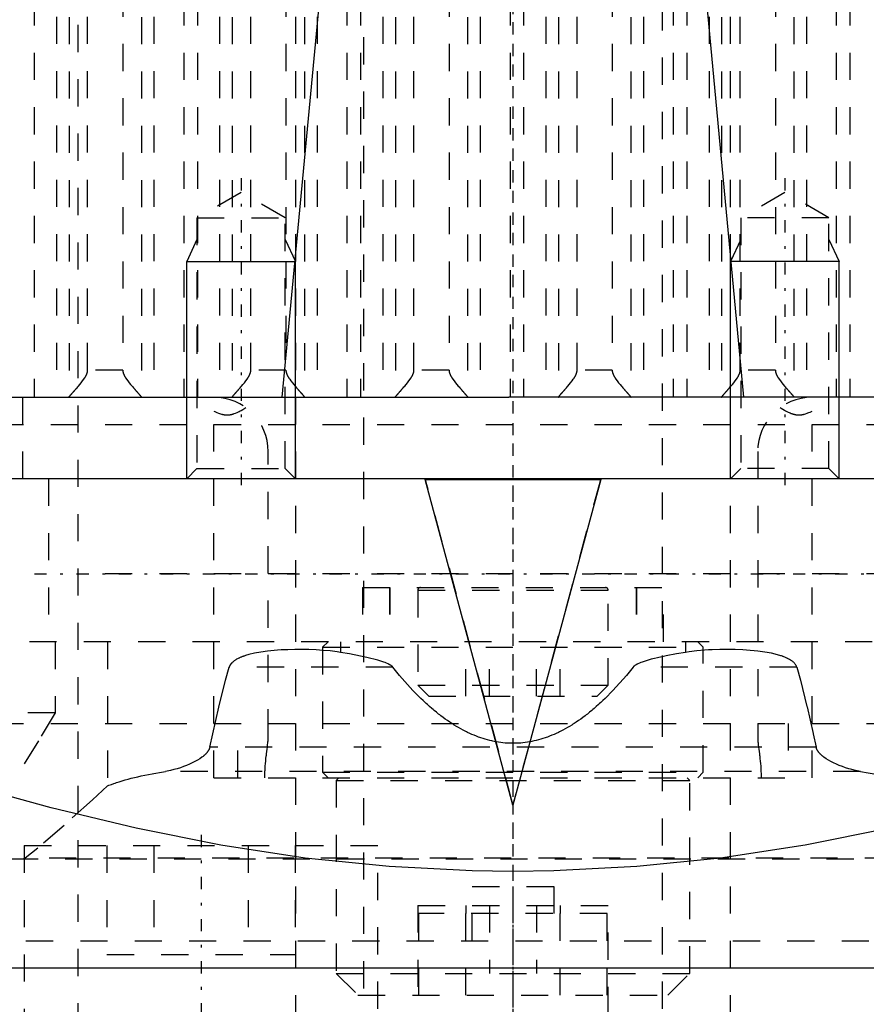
# Model space of a CAD drawing. Extents: x -70 to 70, y -1 to 571.
# Tile 4 of 13: x -18 to 13, y 180 to 216. Entities that reach past the tile are written whole.
import ezdxf

# ---------------------------------------------------------------- set-up
doc = ezdxf.new("R2010")
doc.units = 0
doc.linetypes.add('CENTER', pattern=[1.5, 0.45, -0.5, 0.05, -0.5])
doc.linetypes.add('DASHED', pattern=[2, 1, -1])
for name, color, linetype in [('AM_0', 7, 'CONTINUOUS'), ('AM_10', 7, 'CONTINUOUS'), ('AM_3', 7, 'DASHED'), ('AM_7', 7, 'CENTER')]:
    doc.layers.add(name, color=color, linetype=linetype)

msp = doc.modelspace()

# ---------------------------------------------------------------- linework, layer by layer
at = {"layer": 'AM_0', "color": 7, "linetype": 'CONTINUOUS'}
for p, q in [((-57.145, 202.5), (-0.158, 202.5)), ((57.145, 202.5), (0.158, 202.5)), ((55, 199.5), (-55, 199.5)), ((-3.225, 199.5), (-3.225, 199.474)), ((-3.225, 199.474), (3.225, 199.474)), ((0, 187.49), (-3.225, 199.474)), ((3.225, 199.474), (0, 187.49)), ((3.225, 199.5), (3.225, 199.474)), ((-21.744, 181.5), (21.744, 181.5))]:
    msp.add_line(p, q, dxfattribs=at)
for points in [[(-8.483, 202.5, 0), (-7.084, 217.437, 0)], [(7.084, 217.437, 0), (8.483, 202.5, 0)], [(27.783, 190.893, 0), (26.259, 190.325, 0), (23.188, 189.251, 0), (20.091, 188.269, 0), (18.537, 187.817, 0), (16.979, 187.393, 0), (13.859, 186.639, 0), (10.742, 186.019, 0), (7.637, 185.546, 0), (4.555, 185.228, 0), (1.507, 185.07, 0), (0, 185.05, 0), (-1.507, 185.07, 0), (-4.555, 185.228, 0), (-7.637, 185.546, 0), (-10.742, 186.019, 0), (-13.859, 186.639, 0), (-16.979, 187.393, 0), (-18.537, 187.817, 0), (-20.091, 188.269, 0), (-23.188, 189.251, 0), (-26.259, 190.325, 0), (-27.783, 190.893, 0)]]:
    msp.add_polyline3d(points, dxfattribs=at)
at = {"layer": 'AM_10', "color": 7, "linetype": 'CONTINUOUS'}
for p, q in [((-11.621, 208.3), (-12, 207.5)), ((-8.379, 208.3), (-8, 207.5)), ((8.379, 208.3), (8, 207.5)), ((11.621, 208.3), (12, 207.5)), ((-12, 199.5), (-12, 207.5)), ((-12, 207.5), (-8, 207.5)), ((-8, 199.5), (-8, 207.5)), ((12, 207.5), (8, 207.5)), ((8, 199.5), (8, 207.5)), ((12, 199.5), (12, 207.5))]:
    msp.add_line(p, q, dxfattribs=at)
at = {"layer": 'AM_3', "color": 6, "linetype": 'DASHED'}
for p, q in [((-5.5, 453.75), (-5.5, 124)), ((5.5, 124), (5.5, 453.75)), ((-16, 394.2), (-16, 134)), ((-8, 394.5), (-8, 167.5)), ((8, 167.5), (8, 394.5)), ((-17.608, 249.174), (-17.608, 202.5)), ((-12.109, 249.174), (-12.109, 202.5)), ((-11.608, 249.174), (-11.608, 202.5)), ((-6.109, 249.174), (-6.109, 202.5)), ((-5.608, 249.174), (-5.608, 202.5)), ((-0.109, 249.174), (-0.109, 202.5)), ((0.392, 249.174), (0.392, 202.5)), ((5.891, 249.174), (5.891, 202.5)), ((6.392, 249.174), (6.392, 202.5)), ((11.891, 249.174), (11.891, 202.5)), ((12.392, 249.174), (12.392, 202.5)), ((-16.79, 248.503), (-16.79, 202.5)), ((-16.326, 248.49), (-16.326, 202.51)), ((-13.667, 248.49), (-13.667, 202.51)), ((-13.203, 248.503), (-13.203, 202.5)), ((-10.79, 248.503), (-10.79, 202.5)), ((-10.326, 248.49), (-10.326, 202.51)), ((-7.667, 248.49), (-7.667, 202.51)), ((-7.203, 248.503), (-7.203, 202.5)), ((-4.79, 248.503), (-4.79, 202.5)), ((-4.326, 248.49), (-4.326, 202.51)), ((-1.667, 248.49), (-1.667, 202.51)), ((-1.203, 248.503), (-1.203, 202.5)), ((1.21, 248.503), (1.21, 202.5)), ((1.674, 248.49), (1.674, 202.51)), ((4.333, 248.49), (4.333, 202.51)), ((4.797, 248.503), (4.797, 202.5)), ((7.21, 248.503), (7.21, 202.5)), ((7.674, 248.49), (7.674, 202.51)), ((10.333, 248.49), (10.333, 202.51)), ((10.797, 248.503), (10.797, 202.5)), ((-15.642, 203.5), (-15.642, 247.5)), ((-14.351, 247.5), (-14.351, 203.5)), ((-9.642, 203.5), (-9.642, 247.5)), ((-8.351, 247.5), (-8.351, 203.5)), ((-3.642, 203.5), (-3.642, 247.5)), ((-2.351, 247.5), (-2.351, 203.5)), ((2.358, 203.5), (2.358, 247.5)), ((3.649, 247.5), (3.649, 203.5)), ((8.358, 203.5), (8.358, 247.5)), ((9.649, 247.5), (9.649, 203.5)), ((-10, 210.036), (-11.621, 209.1)), ((-8.379, 209.1), (-10, 210.036)), ((10, 210.036), (8.379, 209.1)), ((11.621, 209.1), (10, 210.036)), ((-11.621, 209.1), (-11.621, 199.879)), ((-11.621, 209.1), (-8.379, 209.1)), ((-8.379, 199.879), (-8.379, 209.1)), ((8.379, 209.1), (8.379, 199.879)), ((11.621, 209.1), (8.379, 209.1)), ((11.621, 199.879), (11.621, 209.1)), ((-14.351, 203.5), (-15.642, 203.5)), ((-8.351, 203.5), (-9.642, 203.5)), ((-2.351, 203.5), (-3.642, 203.5)), ((3.649, 203.5), (2.358, 203.5)), ((9.649, 203.5), (8.358, 203.5)), ((-18.02, 199.5), (-18.02, 202.5)), ((0.158, 202.5), (-0.158, 202.5)), ((-11, 188.5), (-11, 201.987)), ((11, 188.5), (11, 201.987)), ((-43, 201.5), (43, 201.5)), ((-9, 190.02), (-9, 200.5)), ((9, 200.5), (9, 190.02)), ((-11.621, 199.879), (-12, 199.5)), ((-11.621, 199.879), (-8.379, 199.879)), ((-8, 199.5), (-8.379, 199.879)), ((8.379, 199.879), (8, 199.5)), ((11.621, 199.879), (8.379, 199.879)), ((12, 199.5), (11.621, 199.879)), ((-17.084, 199.5), (-17.084, 193.5)), ((0, 187.516), (-3.225, 199.5)), ((3.225, 199.5), (0, 187.516)), ((16, 196), (-16, 196)), ((-5.53, 195.5), (-5.53, 193.5)), ((-5.53, 195.5), (5.53, 195.5)), ((-4.54, 195.5), (-4.54, 193.5)), ((-4.53, 195.5), (-4.53, 193.5)), ((-3.5, 195.4), (-3.5, 191.9)), ((-3.5, 195.4), (3.5, 195.4)), ((3.5, 191.9), (3.5, 195.4)), ((4.53, 195.5), (4.53, 193.5)), ((4.54, 195.5), (4.54, 193.5)), ((5.53, 193.5), (5.53, 195.5)), ((39.215, 193.5), (-39.215, 193.5)), ((-16.842, 193.5), (-16.842, 190.893)), ((-14.906, 193.5), (-14.906, 188.204)), ((-6.8, 193.5), (-7, 193.3)), ((-6.344, 193.5), (-6.344, 193.112)), ((-1.732, 191.5), (-1.732, 193.5)), ((-0.866, 191.5), (-0.866, 193.5)), ((0.866, 191.5), (0.866, 193.5)), ((1.732, 191.5), (1.732, 193.5)), ((6.344, 193.5), (6.344, 193.112)), ((7, 193.3), (6.8, 193.5)), ((-7, 193.3), (-7, 188.7)), ((-7, 193.3), (7, 193.3)), ((7, 188.7), (7, 193.3)), ((-4.416, 192.57), (-10.436, 192.57)), ((10.436, 192.57), (4.416, 192.57)), ((-3.5, 191.9), (-3.1, 191.5)), ((-3.5, 191.9), (3.5, 191.9)), ((3.1, 191.5), (3.5, 191.9)), ((-3.1, 191.5), (3.1, 191.5)), ((-16.842, 190.893), (-27.783, 190.893)), ((-41, 190.5), (41, 190.5)), ((-10.115, 188.5), (-10.115, 190.5)), ((10.115, 190.5), (10.115, 188.5)), ((11.147, 189.63), (-11.147, 189.63)), ((12.777, 188.733), (-12.777, 188.733)), ((-11, 188.5), (11, 188.5)), ((-7, 188.7), (-6.8, 188.5)), ((-7, 188.7), (7, 188.7)), ((-6.4, 188.5), (-6.5, 188.4)), ((-6.5, 188.4), (-6.5, 181.3)), ((-6.5, 188.4), (6.5, 188.4)), ((6.5, 188.4), (6.4, 188.5)), ((6.5, 181.3), (6.5, 188.4)), ((6.8, 188.5), (7, 188.7)), ((0, 187.516), (0, 187.49)), ((-17.971, 186), (-17.971, 178)), ((-17.971, 186), (-4.971, 186)), ((-14.935, 186), (-14.935, 182)), ((-13.203, 186), (-13.203, 182)), ((-9.739, 186), (-9.739, 182)), ((-8.007, 186), (-8.007, 182)), ((-4.971, 178), (-4.971, 186)), ((20.535, 185.5), (-20.535, 185.5)), ((-17.937, 185.536), (-18.022, 185.5)), ((17.937, 185.536), (-17.937, 185.536)), ((-1.5, 184.5), (1.5, 184.5)), ((-1.5, 182.5), (-1.5, 184.5)), ((1.5, 184.5), (1.5, 182.5)), ((-3.5, 183.8), (-3.5, 179.8)), ((-3.5, 183.8), (3.5, 183.8)), ((-1.732, 183.8), (-1.732, 183.5)), ((-0.866, 183.8), (-0.866, 181.3)), ((0.866, 183.8), (0.866, 181.3)), ((1.732, 183.8), (1.732, 183.5)), ((3.5, 179.8), (3.5, 183.8)), ((-3.464, 180.5), (-3.464, 183.5)), ((3.464, 183.5), (-3.464, 183.5)), ((-1.732, 180.5), (-1.732, 183.5)), ((1.732, 180.5), (1.732, 183.5)), ((3.464, 180.5), (3.464, 183.5)), ((-23.911, 182.5), (23.911, 182.5)), ((-14.935, 182), (-8.007, 182)), ((-6.5, 181.3), (-5.7, 180.5)), ((-6.5, 181.3), (6.5, 181.3)), ((5.7, 180.5), (6.5, 181.3)), ((-5.7, 180.5), (5.7, 180.5))]:
    msp.add_line(p, q, dxfattribs=at)
for points in [[(-16.326, 202.51, 0), (-16.325, 202.511, 0), (-16.324, 202.513, 0), (-16.322, 202.516, 0), (-16.321, 202.517, 0), (-16.32, 202.519, 0), (-16.318, 202.522, 0), (-16.315, 202.525, 0), (-16.312, 202.529, 0), (-16.309, 202.533, 0), (-16.306, 202.537, 0), (-16.304, 202.539, 0), (-16.302, 202.541, 0), (-16.299, 202.545, 0), (-16.295, 202.55, 0), (-16.291, 202.555, 0), (-16.287, 202.56, 0), (-16.282, 202.565, 0), (-16.28, 202.568, 0), (-16.277, 202.571, 0), (-16.273, 202.577, 0), (-16.268, 202.583, 0), (-16.265, 202.586, 0), (-16.262, 202.589, 0), (-16.257, 202.595, 0), (-16.251, 202.601, 0), (-16.249, 202.604, 0), (-16.246, 202.608, 0), (-16.24, 202.614, 0), (-16.234, 202.621, 0), (-16.228, 202.628, 0), (-16.222, 202.635, 0), (-16.216, 202.643, 0), (-16.212, 202.646, 0), (-16.209, 202.65, 0), (-16.203, 202.657, 0), (-16.196, 202.665, 0), (-16.189, 202.672, 0), (-16.183, 202.68, 0), (-16.176, 202.688, 0), (-16.172, 202.692, 0), (-16.169, 202.696, 0), (-16.162, 202.704, 0), (-16.155, 202.712, 0), (-16.147, 202.72, 0), (-16.14, 202.729, 0), (-16.133, 202.737, 0), (-16.129, 202.741, 0), (-16.125, 202.746, 0), (-16.117, 202.754, 0), (-16.11, 202.763, 0), (-16.102, 202.772, 0), (-16.094, 202.781, 0), (-16.086, 202.79, 0), (-16.082, 202.795, 0), (-16.078, 202.799, 0), (-16.07, 202.809, 0), (-16.062, 202.818, 0), (-16.033, 202.851, 0), (-16.008, 202.881, 0), (-15.983, 202.91, 0), (-15.931, 202.972, 0), (-15.879, 203.035, 0), (-15.829, 203.1, 0), (-15.781, 203.166, 0), (-15.754, 203.205, 0), (-15.747, 203.216, 0), (-15.74, 203.228, 0), (-15.736, 203.233, 0), (-15.733, 203.239, 0), (-15.726, 203.25, 0), (-15.719, 203.262, 0), (-15.716, 203.268, 0), (-15.712, 203.274, 0), (-15.706, 203.285, 0), (-15.7, 203.297, 0), (-15.697, 203.303, 0), (-15.694, 203.309, 0), (-15.688, 203.321, 0), (-15.682, 203.333, 0), (-15.677, 203.345, 0), (-15.672, 203.357, 0), (-15.667, 203.37, 0), (-15.665, 203.376, 0), (-15.663, 203.383, 0), (-15.658, 203.395, 0), (-15.655, 203.408, 0), (-15.651, 203.422, 0), (-15.649, 203.435, 0), (-15.646, 203.449, 0), (-15.645, 203.456, 0), (-15.644, 203.463, 0), (-15.643, 203.478, 0), (-15.642, 203.492, 0), (-15.642, 203.5, 0)], [(-14.351, 203.5, 0), (-14.351, 203.492, 0), (-14.35, 203.478, 0), (-14.349, 203.463, 0), (-14.348, 203.456, 0), (-14.347, 203.449, 0), (-14.344, 203.435, 0), (-14.342, 203.422, 0), (-14.338, 203.408, 0), (-14.335, 203.395, 0), (-14.33, 203.383, 0), (-14.328, 203.376, 0), (-14.326, 203.37, 0), (-14.321, 203.357, 0), (-14.316, 203.345, 0), (-14.311, 203.333, 0), (-14.305, 203.321, 0), (-14.299, 203.309, 0), (-14.296, 203.303, 0), (-14.293, 203.297, 0), (-14.287, 203.285, 0), (-14.281, 203.274, 0), (-14.277, 203.268, 0), (-14.274, 203.262, 0), (-14.267, 203.25, 0), (-14.26, 203.239, 0), (-14.257, 203.233, 0), (-14.253, 203.228, 0), (-14.246, 203.216, 0), (-14.239, 203.205, 0), (-14.212, 203.166, 0), (-14.164, 203.1, 0), (-14.114, 203.035, 0), (-14.062, 202.972, 0), (-14.01, 202.91, 0), (-13.985, 202.881, 0), (-13.96, 202.851, 0), (-13.931, 202.818, 0), (-13.923, 202.809, 0), (-13.915, 202.799, 0), (-13.911, 202.795, 0), (-13.907, 202.79, 0), (-13.899, 202.781, 0), (-13.891, 202.772, 0), (-13.883, 202.763, 0), (-13.876, 202.754, 0), (-13.868, 202.746, 0), (-13.864, 202.741, 0), (-13.86, 202.737, 0), (-13.853, 202.729, 0), (-13.846, 202.72, 0), (-13.838, 202.712, 0), (-13.831, 202.704, 0), (-13.824, 202.696, 0), (-13.821, 202.692, 0), (-13.817, 202.688, 0), (-13.81, 202.68, 0), (-13.804, 202.672, 0), (-13.797, 202.665, 0), (-13.79, 202.657, 0), (-13.784, 202.65, 0), (-13.781, 202.646, 0), (-13.777, 202.643, 0), (-13.771, 202.635, 0), (-13.765, 202.628, 0), (-13.759, 202.621, 0), (-13.753, 202.614, 0), (-13.747, 202.608, 0), (-13.744, 202.604, 0), (-13.742, 202.601, 0), (-13.736, 202.595, 0), (-13.731, 202.589, 0), (-13.728, 202.586, 0), (-13.725, 202.583, 0), (-13.72, 202.577, 0), (-13.716, 202.571, 0), (-13.713, 202.568, 0), (-13.711, 202.565, 0), (-13.706, 202.56, 0), (-13.702, 202.555, 0), (-13.698, 202.55, 0), (-13.694, 202.545, 0), (-13.691, 202.541, 0), (-13.689, 202.539, 0), (-13.687, 202.537, 0), (-13.684, 202.533, 0), (-13.681, 202.529, 0), (-13.678, 202.525, 0), (-13.675, 202.522, 0), (-13.673, 202.519, 0), (-13.672, 202.517, 0), (-13.671, 202.516, 0), (-13.669, 202.513, 0), (-13.668, 202.511, 0), (-13.667, 202.51, 0)], [(-10.326, 202.51, 0), (-10.325, 202.511, 0), (-10.324, 202.513, 0), (-10.322, 202.516, 0), (-10.321, 202.517, 0), (-10.32, 202.519, 0), (-10.318, 202.522, 0), (-10.315, 202.525, 0), (-10.312, 202.529, 0), (-10.309, 202.533, 0), (-10.306, 202.537, 0), (-10.304, 202.539, 0), (-10.302, 202.541, 0), (-10.299, 202.545, 0), (-10.295, 202.55, 0), (-10.291, 202.555, 0), (-10.287, 202.56, 0), (-10.282, 202.565, 0), (-10.28, 202.568, 0), (-10.277, 202.571, 0), (-10.273, 202.577, 0), (-10.268, 202.583, 0), (-10.265, 202.586, 0), (-10.262, 202.589, 0), (-10.257, 202.595, 0), (-10.251, 202.601, 0), (-10.249, 202.604, 0), (-10.246, 202.608, 0), (-10.24, 202.614, 0), (-10.234, 202.621, 0), (-10.228, 202.628, 0), (-10.222, 202.635, 0), (-10.216, 202.643, 0), (-10.212, 202.646, 0), (-10.209, 202.65, 0), (-10.203, 202.657, 0), (-10.196, 202.665, 0), (-10.189, 202.672, 0), (-10.183, 202.68, 0), (-10.176, 202.688, 0), (-10.172, 202.692, 0), (-10.169, 202.696, 0), (-10.162, 202.704, 0), (-10.155, 202.712, 0), (-10.147, 202.72, 0), (-10.14, 202.729, 0), (-10.133, 202.737, 0), (-10.129, 202.741, 0), (-10.125, 202.746, 0), (-10.117, 202.754, 0), (-10.11, 202.763, 0), (-10.102, 202.772, 0), (-10.094, 202.781, 0), (-10.086, 202.79, 0), (-10.082, 202.795, 0), (-10.078, 202.799, 0), (-10.07, 202.809, 0), (-10.062, 202.818, 0), (-10.033, 202.851, 0), (-10.008, 202.881, 0), (-9.983, 202.91, 0), (-9.931, 202.972, 0), (-9.879, 203.035, 0), (-9.829, 203.1, 0), (-9.781, 203.166, 0), (-9.754, 203.205, 0), (-9.747, 203.216, 0), (-9.74, 203.228, 0), (-9.736, 203.233, 0), (-9.733, 203.239, 0), (-9.726, 203.25, 0), (-9.719, 203.262, 0), (-9.716, 203.268, 0), (-9.712, 203.274, 0), (-9.706, 203.285, 0), (-9.7, 203.297, 0), (-9.697, 203.303, 0), (-9.694, 203.309, 0), (-9.688, 203.321, 0), (-9.682, 203.333, 0), (-9.677, 203.345, 0), (-9.672, 203.357, 0), (-9.667, 203.37, 0), (-9.665, 203.376, 0), (-9.663, 203.383, 0), (-9.658, 203.395, 0), (-9.655, 203.408, 0), (-9.651, 203.422, 0), (-9.649, 203.435, 0), (-9.646, 203.449, 0), (-9.645, 203.456, 0), (-9.644, 203.463, 0), (-9.643, 203.478, 0), (-9.642, 203.492, 0), (-9.642, 203.5, 0)], [(-8.351, 203.5, 0), (-8.351, 203.492, 0), (-8.35, 203.478, 0), (-8.349, 203.463, 0), (-8.348, 203.456, 0), (-8.347, 203.449, 0), (-8.344, 203.435, 0), (-8.342, 203.422, 0), (-8.338, 203.408, 0), (-8.335, 203.395, 0), (-8.33, 203.383, 0), (-8.328, 203.376, 0), (-8.326, 203.37, 0), (-8.321, 203.357, 0), (-8.316, 203.345, 0), (-8.311, 203.333, 0), (-8.305, 203.321, 0), (-8.299, 203.309, 0), (-8.296, 203.303, 0), (-8.293, 203.297, 0), (-8.287, 203.285, 0), (-8.281, 203.274, 0), (-8.277, 203.268, 0), (-8.274, 203.262, 0), (-8.267, 203.25, 0), (-8.26, 203.239, 0), (-8.257, 203.233, 0), (-8.253, 203.228, 0), (-8.246, 203.216, 0), (-8.239, 203.205, 0), (-8.212, 203.166, 0), (-8.164, 203.1, 0), (-8.114, 203.035, 0), (-8.062, 202.972, 0), (-8.01, 202.91, 0), (-7.985, 202.881, 0), (-7.96, 202.851, 0), (-7.931, 202.818, 0), (-7.923, 202.809, 0), (-7.915, 202.799, 0), (-7.911, 202.795, 0), (-7.907, 202.79, 0), (-7.899, 202.781, 0), (-7.891, 202.772, 0), (-7.883, 202.763, 0), (-7.876, 202.754, 0), (-7.868, 202.746, 0), (-7.864, 202.741, 0), (-7.86, 202.737, 0), (-7.853, 202.729, 0), (-7.846, 202.72, 0), (-7.838, 202.712, 0), (-7.831, 202.704, 0), (-7.824, 202.696, 0), (-7.821, 202.692, 0), (-7.817, 202.688, 0), (-7.81, 202.68, 0), (-7.804, 202.672, 0), (-7.797, 202.665, 0), (-7.79, 202.657, 0), (-7.784, 202.65, 0), (-7.781, 202.646, 0), (-7.777, 202.643, 0), (-7.771, 202.635, 0), (-7.765, 202.628, 0), (-7.759, 202.621, 0), (-7.753, 202.614, 0), (-7.747, 202.608, 0), (-7.744, 202.604, 0), (-7.742, 202.601, 0), (-7.736, 202.595, 0), (-7.731, 202.589, 0), (-7.728, 202.586, 0), (-7.725, 202.583, 0), (-7.72, 202.577, 0), (-7.716, 202.571, 0), (-7.713, 202.568, 0), (-7.711, 202.565, 0), (-7.706, 202.56, 0), (-7.702, 202.555, 0), (-7.698, 202.55, 0), (-7.694, 202.545, 0), (-7.691, 202.541, 0), (-7.689, 202.539, 0), (-7.687, 202.537, 0), (-7.684, 202.533, 0), (-7.681, 202.529, 0), (-7.678, 202.525, 0), (-7.675, 202.522, 0), (-7.673, 202.519, 0), (-7.672, 202.517, 0), (-7.671, 202.516, 0), (-7.669, 202.513, 0), (-7.668, 202.511, 0), (-7.667, 202.51, 0)], [(-4.326, 202.51, 0), (-4.325, 202.511, 0), (-4.324, 202.513, 0), (-4.322, 202.516, 0), (-4.321, 202.517, 0), (-4.32, 202.519, 0), (-4.318, 202.522, 0), (-4.315, 202.525, 0), (-4.312, 202.529, 0), (-4.309, 202.533, 0), (-4.306, 202.537, 0), (-4.304, 202.539, 0), (-4.302, 202.541, 0), (-4.299, 202.545, 0), (-4.295, 202.55, 0), (-4.291, 202.555, 0), (-4.287, 202.56, 0), (-4.282, 202.565, 0), (-4.28, 202.568, 0), (-4.277, 202.571, 0), (-4.273, 202.577, 0), (-4.268, 202.583, 0), (-4.265, 202.586, 0), (-4.262, 202.589, 0), (-4.257, 202.595, 0), (-4.251, 202.601, 0), (-4.249, 202.604, 0), (-4.246, 202.608, 0), (-4.24, 202.614, 0), (-4.234, 202.621, 0), (-4.228, 202.628, 0), (-4.222, 202.635, 0), (-4.216, 202.643, 0), (-4.212, 202.646, 0), (-4.209, 202.65, 0), (-4.203, 202.657, 0), (-4.196, 202.665, 0), (-4.189, 202.672, 0), (-4.183, 202.68, 0), (-4.176, 202.688, 0), (-4.172, 202.692, 0), (-4.169, 202.696, 0), (-4.162, 202.704, 0), (-4.155, 202.712, 0), (-4.147, 202.72, 0), (-4.14, 202.729, 0), (-4.133, 202.737, 0), (-4.129, 202.741, 0), (-4.125, 202.746, 0), (-4.117, 202.754, 0), (-4.11, 202.763, 0), (-4.102, 202.772, 0), (-4.094, 202.781, 0), (-4.086, 202.79, 0), (-4.082, 202.795, 0), (-4.078, 202.799, 0), (-4.07, 202.809, 0), (-4.062, 202.818, 0), (-4.033, 202.851, 0), (-4.008, 202.881, 0), (-3.983, 202.91, 0), (-3.931, 202.972, 0), (-3.879, 203.035, 0), (-3.829, 203.1, 0), (-3.781, 203.166, 0), (-3.754, 203.205, 0), (-3.747, 203.216, 0), (-3.74, 203.228, 0), (-3.736, 203.233, 0), (-3.733, 203.239, 0), (-3.726, 203.25, 0), (-3.719, 203.262, 0), (-3.716, 203.268, 0), (-3.712, 203.274, 0), (-3.706, 203.285, 0), (-3.7, 203.297, 0), (-3.697, 203.303, 0), (-3.694, 203.309, 0), (-3.688, 203.321, 0), (-3.682, 203.333, 0), (-3.677, 203.345, 0), (-3.672, 203.357, 0), (-3.667, 203.37, 0), (-3.665, 203.376, 0), (-3.663, 203.383, 0), (-3.658, 203.395, 0), (-3.655, 203.408, 0), (-3.651, 203.422, 0), (-3.649, 203.435, 0), (-3.646, 203.449, 0), (-3.645, 203.456, 0), (-3.644, 203.463, 0), (-3.643, 203.478, 0), (-3.642, 203.492, 0), (-3.642, 203.5, 0)], [(-2.351, 203.5, 0), (-2.351, 203.492, 0), (-2.35, 203.478, 0), (-2.349, 203.463, 0), (-2.348, 203.456, 0), (-2.347, 203.449, 0), (-2.344, 203.435, 0), (-2.342, 203.422, 0), (-2.338, 203.408, 0), (-2.335, 203.395, 0), (-2.33, 203.383, 0), (-2.328, 203.376, 0), (-2.326, 203.37, 0), (-2.321, 203.357, 0), (-2.316, 203.345, 0), (-2.311, 203.333, 0), (-2.305, 203.321, 0), (-2.299, 203.309, 0), (-2.296, 203.303, 0), (-2.293, 203.297, 0), (-2.287, 203.285, 0), (-2.281, 203.274, 0), (-2.277, 203.268, 0), (-2.274, 203.262, 0), (-2.267, 203.25, 0), (-2.26, 203.239, 0), (-2.257, 203.233, 0), (-2.253, 203.228, 0), (-2.246, 203.216, 0), (-2.239, 203.205, 0), (-2.212, 203.166, 0), (-2.164, 203.1, 0), (-2.114, 203.035, 0), (-2.062, 202.972, 0), (-2.01, 202.91, 0), (-1.985, 202.881, 0), (-1.96, 202.851, 0), (-1.931, 202.818, 0), (-1.923, 202.809, 0), (-1.915, 202.799, 0), (-1.911, 202.795, 0), (-1.907, 202.79, 0), (-1.899, 202.781, 0), (-1.891, 202.772, 0), (-1.883, 202.763, 0), (-1.876, 202.754, 0), (-1.868, 202.746, 0), (-1.864, 202.741, 0), (-1.86, 202.737, 0), (-1.853, 202.729, 0), (-1.846, 202.72, 0), (-1.838, 202.712, 0), (-1.831, 202.704, 0), (-1.824, 202.696, 0), (-1.821, 202.692, 0), (-1.817, 202.688, 0), (-1.81, 202.68, 0), (-1.804, 202.672, 0), (-1.797, 202.665, 0), (-1.79, 202.657, 0), (-1.784, 202.65, 0), (-1.781, 202.646, 0), (-1.777, 202.643, 0), (-1.771, 202.635, 0), (-1.765, 202.628, 0), (-1.759, 202.621, 0), (-1.753, 202.614, 0), (-1.747, 202.608, 0), (-1.744, 202.604, 0), (-1.742, 202.601, 0), (-1.736, 202.595, 0), (-1.731, 202.589, 0), (-1.728, 202.586, 0), (-1.725, 202.583, 0), (-1.72, 202.577, 0), (-1.716, 202.571, 0), (-1.713, 202.568, 0), (-1.711, 202.565, 0), (-1.706, 202.56, 0), (-1.702, 202.555, 0), (-1.698, 202.55, 0), (-1.694, 202.545, 0), (-1.691, 202.541, 0), (-1.689, 202.539, 0), (-1.687, 202.537, 0), (-1.684, 202.533, 0), (-1.681, 202.529, 0), (-1.678, 202.525, 0), (-1.675, 202.522, 0), (-1.673, 202.519, 0), (-1.672, 202.517, 0), (-1.671, 202.516, 0), (-1.669, 202.513, 0), (-1.668, 202.511, 0), (-1.667, 202.51, 0)], [(1.674, 202.51, 0), (1.675, 202.511, 0), (1.676, 202.513, 0), (1.678, 202.516, 0), (1.679, 202.517, 0), (1.68, 202.519, 0), (1.682, 202.522, 0), (1.685, 202.525, 0), (1.688, 202.529, 0), (1.691, 202.533, 0), (1.694, 202.537, 0), (1.696, 202.539, 0), (1.698, 202.541, 0), (1.701, 202.545, 0), (1.705, 202.55, 0), (1.709, 202.555, 0), (1.713, 202.56, 0), (1.718, 202.565, 0), (1.72, 202.568, 0), (1.723, 202.571, 0), (1.727, 202.577, 0), (1.732, 202.583, 0), (1.735, 202.586, 0), (1.738, 202.589, 0), (1.743, 202.595, 0), (1.749, 202.601, 0), (1.751, 202.604, 0), (1.754, 202.608, 0), (1.76, 202.614, 0), (1.766, 202.621, 0), (1.772, 202.628, 0), (1.778, 202.635, 0), (1.784, 202.643, 0), (1.788, 202.646, 0), (1.791, 202.65, 0), (1.797, 202.657, 0), (1.804, 202.665, 0), (1.811, 202.672, 0), (1.817, 202.68, 0), (1.824, 202.688, 0), (1.828, 202.692, 0), (1.831, 202.696, 0), (1.838, 202.704, 0), (1.845, 202.712, 0), (1.853, 202.72, 0), (1.86, 202.729, 0), (1.867, 202.737, 0), (1.871, 202.741, 0), (1.875, 202.746, 0), (1.883, 202.754, 0), (1.89, 202.763, 0), (1.898, 202.772, 0), (1.906, 202.781, 0), (1.914, 202.79, 0), (1.918, 202.795, 0), (1.922, 202.799, 0), (1.93, 202.809, 0), (1.938, 202.818, 0), (1.967, 202.851, 0), (1.992, 202.881, 0), (2.017, 202.91, 0), (2.069, 202.972, 0), (2.121, 203.035, 0), (2.171, 203.1, 0), (2.219, 203.166, 0), (2.246, 203.205, 0), (2.253, 203.216, 0), (2.26, 203.228, 0), (2.264, 203.233, 0), (2.267, 203.239, 0), (2.274, 203.25, 0), (2.281, 203.262, 0), (2.284, 203.268, 0), (2.288, 203.274, 0), (2.294, 203.285, 0), (2.3, 203.297, 0), (2.303, 203.303, 0), (2.306, 203.309, 0), (2.312, 203.321, 0), (2.318, 203.333, 0), (2.323, 203.345, 0), (2.328, 203.357, 0), (2.333, 203.37, 0), (2.335, 203.376, 0), (2.337, 203.383, 0), (2.342, 203.395, 0), (2.345, 203.408, 0), (2.349, 203.422, 0), (2.351, 203.435, 0), (2.354, 203.449, 0), (2.355, 203.456, 0), (2.356, 203.463, 0), (2.357, 203.478, 0), (2.358, 203.492, 0), (2.358, 203.5, 0)], [(3.649, 203.5, 0), (3.649, 203.492, 0), (3.65, 203.478, 0), (3.651, 203.463, 0), (3.652, 203.456, 0), (3.653, 203.449, 0), (3.656, 203.435, 0), (3.658, 203.422, 0), (3.662, 203.408, 0), (3.665, 203.395, 0), (3.67, 203.383, 0), (3.672, 203.376, 0), (3.674, 203.37, 0), (3.679, 203.357, 0), (3.684, 203.345, 0), (3.689, 203.333, 0), (3.695, 203.321, 0), (3.701, 203.309, 0), (3.704, 203.303, 0), (3.707, 203.297, 0), (3.713, 203.285, 0), (3.719, 203.274, 0), (3.723, 203.268, 0), (3.726, 203.262, 0), (3.733, 203.25, 0), (3.74, 203.239, 0), (3.743, 203.233, 0), (3.747, 203.228, 0), (3.754, 203.216, 0), (3.761, 203.205, 0), (3.788, 203.166, 0), (3.836, 203.1, 0), (3.886, 203.035, 0), (3.938, 202.972, 0), (3.99, 202.91, 0), (4.015, 202.881, 0), (4.04, 202.851, 0), (4.069, 202.818, 0), (4.077, 202.809, 0), (4.085, 202.799, 0), (4.089, 202.795, 0), (4.093, 202.79, 0), (4.101, 202.781, 0), (4.109, 202.772, 0), (4.117, 202.763, 0), (4.124, 202.754, 0), (4.132, 202.746, 0), (4.136, 202.741, 0), (4.14, 202.737, 0), (4.147, 202.729, 0), (4.154, 202.72, 0), (4.162, 202.712, 0), (4.169, 202.704, 0), (4.176, 202.696, 0), (4.179, 202.692, 0), (4.183, 202.688, 0), (4.19, 202.68, 0), (4.196, 202.672, 0), (4.203, 202.665, 0), (4.21, 202.657, 0), (4.216, 202.65, 0), (4.219, 202.646, 0), (4.223, 202.643, 0), (4.229, 202.635, 0), (4.235, 202.628, 0), (4.241, 202.621, 0), (4.247, 202.614, 0), (4.253, 202.608, 0), (4.256, 202.604, 0), (4.258, 202.601, 0), (4.264, 202.595, 0), (4.269, 202.589, 0), (4.272, 202.586, 0), (4.275, 202.583, 0), (4.28, 202.577, 0), (4.284, 202.571, 0), (4.287, 202.568, 0), (4.289, 202.565, 0), (4.294, 202.56, 0), (4.298, 202.555, 0), (4.302, 202.55, 0), (4.306, 202.545, 0), (4.309, 202.541, 0), (4.311, 202.539, 0), (4.313, 202.537, 0), (4.316, 202.533, 0), (4.319, 202.529, 0), (4.322, 202.525, 0), (4.325, 202.522, 0), (4.327, 202.519, 0), (4.328, 202.517, 0), (4.329, 202.516, 0), (4.331, 202.513, 0), (4.332, 202.511, 0), (4.333, 202.51, 0)], [(7.674, 202.51, 0), (7.675, 202.511, 0), (7.676, 202.513, 0), (7.678, 202.516, 0), (7.679, 202.517, 0), (7.68, 202.519, 0), (7.682, 202.522, 0), (7.685, 202.525, 0), (7.688, 202.529, 0), (7.691, 202.533, 0), (7.694, 202.537, 0), (7.696, 202.539, 0), (7.698, 202.541, 0), (7.701, 202.545, 0), (7.705, 202.55, 0), (7.709, 202.555, 0), (7.713, 202.56, 0), (7.718, 202.565, 0), (7.72, 202.568, 0), (7.723, 202.571, 0), (7.727, 202.577, 0), (7.732, 202.583, 0), (7.735, 202.586, 0), (7.738, 202.589, 0), (7.743, 202.595, 0), (7.749, 202.601, 0), (7.751, 202.604, 0), (7.754, 202.608, 0), (7.76, 202.614, 0), (7.766, 202.621, 0), (7.772, 202.628, 0), (7.778, 202.635, 0), (7.784, 202.643, 0), (7.788, 202.646, 0), (7.791, 202.65, 0), (7.797, 202.657, 0), (7.804, 202.665, 0), (7.811, 202.672, 0), (7.817, 202.68, 0), (7.824, 202.688, 0), (7.828, 202.692, 0), (7.831, 202.696, 0), (7.838, 202.704, 0), (7.845, 202.712, 0), (7.853, 202.72, 0), (7.86, 202.729, 0), (7.867, 202.737, 0), (7.871, 202.741, 0), (7.875, 202.746, 0), (7.883, 202.754, 0), (7.89, 202.763, 0), (7.898, 202.772, 0), (7.906, 202.781, 0), (7.914, 202.79, 0), (7.918, 202.795, 0), (7.922, 202.799, 0), (7.93, 202.809, 0), (7.938, 202.818, 0), (7.967, 202.851, 0), (7.992, 202.881, 0), (8.017, 202.91, 0), (8.069, 202.972, 0), (8.121, 203.035, 0), (8.171, 203.1, 0), (8.219, 203.166, 0), (8.246, 203.205, 0), (8.253, 203.216, 0), (8.26, 203.228, 0), (8.264, 203.233, 0), (8.267, 203.239, 0), (8.274, 203.25, 0), (8.281, 203.262, 0), (8.284, 203.268, 0), (8.288, 203.274, 0), (8.294, 203.285, 0), (8.3, 203.297, 0), (8.303, 203.303, 0), (8.306, 203.309, 0), (8.312, 203.321, 0), (8.318, 203.333, 0), (8.323, 203.345, 0), (8.328, 203.357, 0), (8.333, 203.37, 0), (8.335, 203.376, 0), (8.337, 203.383, 0), (8.342, 203.395, 0), (8.345, 203.408, 0), (8.349, 203.422, 0), (8.351, 203.435, 0), (8.354, 203.449, 0), (8.355, 203.456, 0), (8.356, 203.463, 0), (8.357, 203.478, 0), (8.358, 203.492, 0), (8.358, 203.5, 0)], [(9.649, 203.5, 0), (9.649, 203.492, 0), (9.65, 203.478, 0), (9.651, 203.463, 0), (9.652, 203.456, 0), (9.653, 203.449, 0), (9.656, 203.435, 0), (9.658, 203.422, 0), (9.662, 203.408, 0), (9.665, 203.395, 0), (9.67, 203.383, 0), (9.672, 203.376, 0), (9.674, 203.37, 0), (9.679, 203.357, 0), (9.684, 203.345, 0), (9.689, 203.333, 0), (9.695, 203.321, 0), (9.701, 203.309, 0), (9.704, 203.303, 0), (9.707, 203.297, 0), (9.713, 203.285, 0), (9.719, 203.274, 0), (9.723, 203.268, 0), (9.726, 203.262, 0), (9.733, 203.25, 0), (9.74, 203.239, 0), (9.743, 203.233, 0), (9.747, 203.228, 0), (9.754, 203.216, 0), (9.761, 203.205, 0), (9.788, 203.166, 0), (9.836, 203.1, 0), (9.886, 203.035, 0), (9.938, 202.972, 0), (9.99, 202.91, 0), (10.015, 202.881, 0), (10.04, 202.851, 0), (10.069, 202.818, 0), (10.077, 202.809, 0), (10.085, 202.799, 0), (10.089, 202.795, 0), (10.093, 202.79, 0), (10.101, 202.781, 0), (10.109, 202.772, 0), (10.117, 202.763, 0), (10.124, 202.754, 0), (10.132, 202.746, 0), (10.136, 202.741, 0), (10.14, 202.737, 0), (10.147, 202.729, 0), (10.154, 202.72, 0), (10.162, 202.712, 0), (10.169, 202.704, 0), (10.176, 202.696, 0), (10.179, 202.692, 0), (10.183, 202.688, 0), (10.19, 202.68, 0), (10.196, 202.672, 0), (10.203, 202.665, 0), (10.21, 202.657, 0), (10.216, 202.65, 0), (10.219, 202.646, 0), (10.223, 202.643, 0), (10.229, 202.635, 0), (10.235, 202.628, 0), (10.241, 202.621, 0), (10.247, 202.614, 0), (10.253, 202.608, 0), (10.256, 202.604, 0), (10.258, 202.601, 0), (10.264, 202.595, 0), (10.269, 202.589, 0), (10.272, 202.586, 0), (10.275, 202.583, 0), (10.28, 202.577, 0), (10.284, 202.571, 0), (10.287, 202.568, 0), (10.289, 202.565, 0), (10.294, 202.56, 0), (10.298, 202.555, 0), (10.302, 202.55, 0), (10.306, 202.545, 0), (10.309, 202.541, 0), (10.311, 202.539, 0), (10.313, 202.537, 0), (10.316, 202.533, 0), (10.319, 202.529, 0), (10.322, 202.525, 0), (10.325, 202.522, 0), (10.327, 202.519, 0), (10.328, 202.517, 0), (10.329, 202.516, 0), (10.331, 202.513, 0), (10.332, 202.511, 0), (10.333, 202.51, 0)], [(-16.338, 202.5, 0), (-16.336, 202.5, 0), (-16.332, 202.502, 0), (-16.328, 202.507, 0), (-16.326, 202.51, 0)], [(-13.667, 202.51, 0), (-13.665, 202.507, 0), (-13.661, 202.502, 0), (-13.657, 202.5, 0), (-13.655, 202.5, 0)], [(-10.338, 202.5, 0), (-10.336, 202.5, 0), (-10.332, 202.502, 0), (-10.328, 202.507, 0), (-10.326, 202.51, 0)], [(-7.667, 202.51, 0), (-7.665, 202.507, 0), (-7.661, 202.502, 0), (-7.657, 202.5, 0), (-7.655, 202.5, 0)], [(-4.338, 202.5, 0), (-4.336, 202.5, 0), (-4.332, 202.502, 0), (-4.328, 202.507, 0), (-4.326, 202.51, 0)], [(-1.667, 202.51, 0), (-1.665, 202.507, 0), (-1.661, 202.502, 0), (-1.657, 202.5, 0), (-1.655, 202.5, 0)], [(1.662, 202.5, 0), (1.664, 202.5, 0), (1.668, 202.502, 0), (1.672, 202.507, 0), (1.674, 202.51, 0)], [(4.333, 202.51, 0), (4.335, 202.507, 0), (4.339, 202.502, 0), (4.343, 202.5, 0), (4.345, 202.5, 0)], [(7.662, 202.5, 0), (7.664, 202.5, 0), (7.668, 202.502, 0), (7.672, 202.507, 0), (7.674, 202.51, 0)], [(10.333, 202.51, 0), (10.335, 202.507, 0), (10.339, 202.502, 0), (10.343, 202.5, 0), (10.345, 202.5, 0)], [(-11, 201.987, 0), (-10.966, 201.971, 0), (-10.897, 201.942, 0), (-10.827, 201.915, 0), (-10.792, 201.902, 0), (-10.757, 201.891, 0), (-10.718, 201.879, 0), (-10.707, 201.876, 0), (-10.696, 201.874, 0), (-10.691, 201.872, 0), (-10.686, 201.871, 0), (-10.675, 201.869, 0), (-10.664, 201.866, 0), (-10.654, 201.864, 0), (-10.644, 201.862, 0), (-10.634, 201.861, 0), (-10.629, 201.86, 0), (-10.624, 201.859, 0), (-10.614, 201.857, 0), (-10.604, 201.856, 0), (-10.594, 201.855, 0), (-10.585, 201.854, 0), (-10.575, 201.853, 0), (-10.57, 201.852, 0), (-10.566, 201.852, 0), (-10.556, 201.851, 0), (-10.547, 201.851, 0), (-10.538, 201.85, 0), (-10.529, 201.85, 0), (-10.519, 201.85, 0), (-10.515, 201.85, 0), (-10.51, 201.85, 0), (-10.501, 201.85, 0), (-10.492, 201.85, 0), (-10.482, 201.85, 0), (-10.473, 201.851, 0), (-10.463, 201.852, 0), (-10.459, 201.852, 0), (-10.454, 201.852, 0), (-10.444, 201.853, 0), (-10.435, 201.854, 0), (-10.43, 201.855, 0), (-10.425, 201.855, 0), (-10.415, 201.857, 0), (-10.405, 201.858, 0), (-10.401, 201.859, 0), (-10.396, 201.86, 0), (-10.386, 201.862, 0), (-10.376, 201.864, 0), (-10.366, 201.866, 0), (-10.355, 201.868, 0), (-10.345, 201.87, 0), (-10.34, 201.872, 0), (-10.335, 201.873, 0), (-10.324, 201.876, 0), (-10.314, 201.878, 0), (-10.303, 201.882, 0), (-10.293, 201.885, 0), (-10.282, 201.888, 0), (-10.277, 201.89, 0), (-10.271, 201.892, 0), (-10.26, 201.895, 0), (-10.249, 201.899, 0), (-10.21, 201.914, 0), (-10.142, 201.943, 0), (-10.072, 201.977, 0), (-10.037, 201.995, 0), (-10.002, 202.014, 0), (-9.931, 202.054, 0), (-9.86, 202.096, 0), (-9.824, 202.118, 0)], [(9.824, 202.118, 0), (9.857, 202.098, 0), (9.921, 202.06, 0), (9.986, 202.023, 0), (10.018, 202.005, 0), (10.051, 201.988, 0), (10.118, 201.954, 0), (10.188, 201.923, 0), (10.229, 201.906, 0), (10.242, 201.902, 0), (10.254, 201.898, 0), (10.26, 201.896, 0), (10.266, 201.893, 0), (10.278, 201.889, 0), (10.29, 201.886, 0), (10.302, 201.882, 0), (10.315, 201.878, 0), (10.327, 201.875, 0), (10.333, 201.873, 0), (10.339, 201.872, 0), (10.351, 201.869, 0), (10.364, 201.866, 0), (10.376, 201.864, 0), (10.388, 201.861, 0), (10.4, 201.859, 0), (10.406, 201.858, 0), (10.412, 201.857, 0), (10.424, 201.856, 0), (10.436, 201.854, 0), (10.441, 201.854, 0), (10.447, 201.853, 0), (10.459, 201.852, 0), (10.471, 201.851, 0), (10.477, 201.851, 0), (10.483, 201.85, 0), (10.495, 201.85, 0), (10.506, 201.85, 0), (10.518, 201.85, 0), (10.53, 201.85, 0), (10.542, 201.85, 0), (10.547, 201.851, 0), (10.553, 201.851, 0), (10.565, 201.852, 0), (10.577, 201.853, 0), (10.589, 201.854, 0), (10.601, 201.856, 0), (10.612, 201.857, 0), (10.618, 201.858, 0), (10.624, 201.859, 0), (10.636, 201.861, 0), (10.648, 201.863, 0), (10.659, 201.865, 0), (10.671, 201.868, 0), (10.682, 201.87, 0), (10.688, 201.872, 0), (10.694, 201.873, 0), (10.705, 201.876, 0), (10.716, 201.879, 0), (10.755, 201.89, 0), (10.819, 201.911, 0), (10.849, 201.923, 0), (10.878, 201.934, 0), (10.932, 201.956, 0), (10.979, 201.977, 0), (11, 201.987, 0)], [(-6.344, 193.112, 0), (-6.47, 193.132, 0), (-6.727, 193.163, 0), (-6.985, 193.187, 0), (-7.115, 193.196, 0), (-7.244, 193.204, 0), (-7.502, 193.214, 0), (-7.761, 193.219, 0), (-8.019, 193.219, 0), (-8.274, 193.212, 0), (-8.528, 193.2, 0), (-8.654, 193.192, 0), (-8.78, 193.182, 0), (-9.03, 193.157, 0), (-9.274, 193.123, 0), (-9.508, 193.08, 0), (-9.719, 193.029, 0), (-9.831, 192.996, 0), (-9.862, 192.986, 0), (-9.892, 192.976, 0), (-9.906, 192.971, 0), (-9.921, 192.966, 0), (-9.949, 192.955, 0), (-9.977, 192.944, 0), (-9.99, 192.939, 0), (-10.004, 192.933, 0), (-10.03, 192.922, 0), (-10.055, 192.911, 0), (-10.068, 192.905, 0), (-10.081, 192.899, 0), (-10.107, 192.886, 0), (-10.134, 192.872, 0), (-10.163, 192.857, 0), (-10.191, 192.84, 0), (-10.22, 192.821, 0), (-10.235, 192.812, 0), (-10.249, 192.802, 0), (-10.277, 192.781, 0), (-10.305, 192.758, 0), (-10.331, 192.734, 0), (-10.345, 192.72, 0), (-10.349, 192.715, 0), (-10.353, 192.711, 0), (-10.355, 192.709, 0), (-10.357, 192.707, 0), (-10.361, 192.702, 0), (-10.365, 192.697, 0), (-10.369, 192.693, 0), (-10.373, 192.688, 0), (-10.376, 192.684, 0), (-10.378, 192.681, 0), (-10.38, 192.679, 0), (-10.384, 192.674, 0), (-10.387, 192.669, 0), (-10.389, 192.667, 0), (-10.391, 192.664, 0), (-10.394, 192.659, 0), (-10.397, 192.654, 0), (-10.399, 192.652, 0), (-10.4, 192.649, 0), (-10.404, 192.644, 0), (-10.407, 192.639, 0), (-10.41, 192.634, 0), (-10.412, 192.628, 0), (-10.415, 192.623, 0), (-10.417, 192.62, 0), (-10.418, 192.618, 0), (-10.42, 192.612, 0), (-10.423, 192.607, 0), (-10.425, 192.601, 0), (-10.428, 192.595, 0), (-10.43, 192.59, 0), (-10.431, 192.587, 0), (-10.432, 192.584, 0), (-10.434, 192.578, 0), (-10.435, 192.572, 0), (-10.436, 192.57, 0)], [(-4.416, 192.57, 0), (-4.417, 192.571, 0), (-4.419, 192.573, 0), (-4.421, 192.575, 0), (-4.422, 192.577, 0), (-4.423, 192.578, 0), (-4.425, 192.58, 0), (-4.427, 192.582, 0), (-4.429, 192.584, 0), (-4.432, 192.587, 0), (-4.434, 192.589, 0), (-4.435, 192.59, 0), (-4.436, 192.591, 0), (-4.438, 192.593, 0), (-4.441, 192.595, 0), (-4.449, 192.603, 0), (-4.456, 192.609, 0), (-4.464, 192.615, 0), (-4.48, 192.626, 0), (-4.496, 192.637, 0), (-4.512, 192.647, 0), (-4.528, 192.657, 0), (-4.544, 192.666, 0), (-4.552, 192.67, 0), (-4.56, 192.674, 0), (-4.576, 192.682, 0), (-4.592, 192.69, 0), (-4.65, 192.716, 0), (-4.702, 192.737, 0), (-4.755, 192.756, 0), (-4.863, 192.793, 0), (-4.974, 192.826, 0), (-5.369, 192.926, 0), (-6.014, 193.056, 0), (-6.344, 193.112, 0)], [(6.344, 193.112, 0), (6.014, 193.056, 0), (5.639, 192.984, 0), (5.533, 192.963, 0), (5.424, 192.939, 0), (5.369, 192.926, 0), (5.313, 192.914, 0), (5.2, 192.886, 0), (5.086, 192.857, 0), (4.974, 192.826, 0), (4.863, 192.793, 0), (4.755, 192.756, 0), (4.702, 192.737, 0), (4.65, 192.716, 0), (4.592, 192.69, 0), (4.576, 192.682, 0), (4.56, 192.674, 0), (4.552, 192.67, 0), (4.544, 192.666, 0), (4.528, 192.657, 0), (4.512, 192.647, 0), (4.496, 192.637, 0), (4.48, 192.626, 0), (4.464, 192.615, 0), (4.456, 192.609, 0), (4.449, 192.603, 0), (4.441, 192.595, 0), (4.438, 192.593, 0), (4.436, 192.591, 0), (4.435, 192.59, 0), (4.434, 192.589, 0), (4.432, 192.587, 0), (4.429, 192.584, 0), (4.427, 192.582, 0), (4.425, 192.58, 0), (4.423, 192.578, 0), (4.422, 192.577, 0), (4.421, 192.575, 0), (4.419, 192.573, 0), (4.417, 192.571, 0), (4.416, 192.57, 0)], [(10.436, 192.57, 0), (10.436, 192.571, 0), (10.435, 192.575, 0), (10.434, 192.579, 0), (10.433, 192.58, 0), (10.432, 192.582, 0), (10.431, 192.586, 0), (10.43, 192.589, 0), (10.429, 192.593, 0), (10.427, 192.596, 0), (10.426, 192.6, 0), (10.425, 192.602, 0), (10.424, 192.603, 0), (10.423, 192.607, 0), (10.421, 192.61, 0), (10.42, 192.614, 0), (10.418, 192.617, 0), (10.416, 192.621, 0), (10.416, 192.622, 0), (10.415, 192.624, 0), (10.413, 192.627, 0), (10.411, 192.63, 0), (10.41, 192.632, 0), (10.405, 192.642, 0), (10.393, 192.661, 0), (10.38, 192.679, 0), (10.366, 192.696, 0), (10.351, 192.713, 0), (10.336, 192.729, 0), (10.328, 192.737, 0), (10.319, 192.745, 0), (10.303, 192.76, 0), (10.286, 192.774, 0), (10.269, 192.787, 0), (10.251, 192.801, 0), (10.232, 192.814, 0), (10.222, 192.82, 0), (10.212, 192.827, 0), (10.191, 192.84, 0), (10.17, 192.852, 0), (10.159, 192.859, 0), (10.148, 192.865, 0), (10.125, 192.877, 0), (10.1, 192.89, 0), (10.088, 192.896, 0), (10.076, 192.902, 0), (10.05, 192.913, 0), (10.023, 192.925, 0), (9.996, 192.937, 0), (9.967, 192.948, 0), (9.938, 192.959, 0), (9.923, 192.965, 0), (9.908, 192.97, 0), (9.877, 192.981, 0), (9.846, 192.991, 0), (9.73, 193.026, 0), (9.51, 193.079, 0), (9.266, 193.124, 0), (9, 193.16, 0), (8.865, 193.174, 0), (8.728, 193.186, 0), (8.451, 193.205, 0), (8.173, 193.215, 0), (7.893, 193.22, 0), (7.611, 193.217, 0), (7.328, 193.208, 0), (7.188, 193.201, 0), (7.047, 193.192, 0), (6.764, 193.167, 0), (6.483, 193.133, 0), (6.344, 193.112, 0)], [(-11.147, 189.63, 0), (-11.043, 190.117, 0), (-10.816, 191.106, 0), (-10.568, 192.089, 0), (-10.436, 192.57, 0)], [(4.416, 192.57, 0), (4.17, 192.266, 0), (3.678, 191.712, 0), (3.391, 191.42, 0), (3.309, 191.341, 0), (3.228, 191.265, 0), (3.187, 191.227, 0), (3.146, 191.19, 0), (3.064, 191.116, 0), (2.982, 191.045, 0), (2.941, 191.01, 0), (2.9, 190.976, 0), (2.818, 190.909, 0), (2.737, 190.843, 0), (2.696, 190.811, 0), (2.655, 190.78, 0), (2.573, 190.719, 0), (2.491, 190.659, 0), (2.409, 190.601, 0), (2.328, 190.546, 0), (2.246, 190.492, 0), (2.205, 190.466, 0), (2.164, 190.44, 0), (2.082, 190.39, 0), (2.001, 190.342, 0), (1.919, 190.296, 0), (1.837, 190.252, 0), (1.755, 190.209, 0), (1.715, 190.189, 0), (1.674, 190.169, 0), (1.592, 190.131, 0), (1.51, 190.094, 0), (1.429, 190.06, 0), (1.347, 190.027, 0), (1.265, 189.996, 0), (1.225, 189.982, 0), (1.184, 189.967, 0), (1.102, 189.941, 0), (1.02, 189.916, 0), (0.939, 189.893, 0), (0.857, 189.871, 0), (0.775, 189.852, 0), (0.735, 189.843, 0), (0.694, 189.835, 0), (0.612, 189.82, 0), (0.531, 189.806, 0), (0.449, 189.795, 0), (0.367, 189.785, 0), (0.286, 189.777, 0), (0.245, 189.774, 0), (0.204, 189.772, 0), (0.122, 189.768, 0), (0.041, 189.766, 0), (0, 189.766, 0), (-0.041, 189.766, 0), (-0.122, 189.768, 0), (-0.204, 189.772, 0), (-0.245, 189.774, 0), (-0.286, 189.777, 0), (-0.367, 189.785, 0), (-0.449, 189.795, 0), (-0.531, 189.806, 0), (-0.612, 189.82, 0), (-0.694, 189.835, 0), (-0.735, 189.843, 0), (-0.775, 189.852, 0), (-0.857, 189.871, 0), (-0.939, 189.893, 0), (-1.02, 189.916, 0), (-1.102, 189.941, 0), (-1.184, 189.967, 0), (-1.225, 189.982, 0), (-1.265, 189.996, 0), (-1.347, 190.027, 0), (-1.429, 190.06, 0), (-1.51, 190.094, 0), (-1.592, 190.131, 0), (-1.674, 190.169, 0), (-1.715, 190.189, 0), (-1.755, 190.209, 0), (-1.837, 190.252, 0), (-1.919, 190.296, 0), (-2.001, 190.342, 0), (-2.082, 190.39, 0), (-2.164, 190.44, 0), (-2.205, 190.466, 0), (-2.246, 190.492, 0), (-2.328, 190.546, 0), (-2.409, 190.601, 0), (-2.491, 190.659, 0), (-2.573, 190.719, 0), (-2.655, 190.78, 0), (-2.696, 190.811, 0), (-2.737, 190.843, 0), (-2.818, 190.909, 0), (-2.9, 190.976, 0), (-2.941, 191.01, 0), (-2.982, 191.045, 0), (-3.064, 191.116, 0), (-3.146, 191.19, 0), (-3.187, 191.227, 0), (-3.228, 191.265, 0), (-3.309, 191.341, 0), (-3.391, 191.42, 0), (-3.678, 191.712, 0), (-4.17, 192.266, 0), (-4.416, 192.57, 0)], [(10.436, 192.57, 0), (10.568, 192.089, 0), (10.816, 191.106, 0), (11.043, 190.117, 0), (11.147, 189.63, 0)], [(-16.842, 190.893, 0), (-17.444, 189.861, 0), (-18.669, 187.933, 0), (-19.911, 186.238, 0), (-20.535, 185.5, 0)], [(-9.127, 188.5, 0), (-9.126, 188.547, 0), (-9.125, 188.641, 0), (-9.121, 188.736, 0), (-9.119, 188.783, 0), (-9.116, 188.831, 0), (-9.11, 188.925, 0), (-9.102, 189.018, 0), (-9.094, 189.111, 0), (-9.084, 189.202, 0), (-9.073, 189.291, 0), (-9.068, 189.335, 0), (-9.063, 189.379, 0), (-9.052, 189.465, 0), (-9.041, 189.548, 0), (-9.031, 189.629, 0), (-9.022, 189.707, 0), (-9.014, 189.782, 0), (-9.01, 189.819, 0), (-9.007, 189.854, 0), (-9.003, 189.923, 0), (-9, 189.989, 0), (-9, 190.02, 0)], [(9, 190.02, 0), (9, 189.989, 0), (9.003, 189.923, 0), (9.007, 189.854, 0), (9.01, 189.819, 0), (9.014, 189.782, 0), (9.022, 189.707, 0), (9.031, 189.629, 0), (9.041, 189.548, 0), (9.052, 189.465, 0), (9.063, 189.379, 0), (9.068, 189.335, 0), (9.073, 189.291, 0), (9.084, 189.202, 0), (9.094, 189.111, 0), (9.102, 189.018, 0), (9.11, 188.925, 0), (9.116, 188.831, 0), (9.119, 188.783, 0), (9.121, 188.736, 0), (9.125, 188.641, 0), (9.126, 188.547, 0), (9.127, 188.5, 0)], [(-11.147, 189.63, 0), (-11.149, 189.622, 0), (-11.153, 189.608, 0), (-11.157, 189.593, 0), (-11.159, 189.586, 0), (-11.162, 189.579, 0), (-11.167, 189.565, 0), (-11.173, 189.551, 0), (-11.179, 189.538, 0), (-11.186, 189.524, 0), (-11.193, 189.511, 0), (-11.197, 189.505, 0), (-11.201, 189.498, 0), (-11.209, 189.486, 0), (-11.217, 189.473, 0), (-11.225, 189.461, 0), (-11.234, 189.449, 0), (-11.243, 189.438, 0), (-11.248, 189.432, 0), (-11.252, 189.426, 0), (-11.262, 189.415, 0), (-11.271, 189.404, 0), (-11.276, 189.398, 0), (-11.281, 189.393, 0), (-11.291, 189.382, 0), (-11.301, 189.372, 0), (-11.306, 189.367, 0), (-11.311, 189.362, 0), (-11.321, 189.352, 0), (-11.332, 189.342, 0), (-11.343, 189.332, 0), (-11.353, 189.323, 0), (-11.365, 189.313, 0), (-11.37, 189.308, 0), (-11.376, 189.303, 0), (-11.387, 189.294, 0), (-11.399, 189.284, 0), (-11.442, 189.251, 0), (-11.521, 189.196, 0), (-11.606, 189.143, 0), (-11.697, 189.092, 0), (-11.745, 189.068, 0), (-11.794, 189.043, 0), (-11.897, 188.996, 0), (-12.004, 188.95, 0), (-12.116, 188.907, 0), (-12.231, 188.867, 0), (-12.35, 188.831, 0), (-12.41, 188.814, 0), (-12.47, 188.798, 0), (-12.592, 188.769, 0), (-12.716, 188.744, 0), (-12.777, 188.733, 0)], [(12.777, 188.733, 0), (12.715, 188.744, 0), (12.591, 188.769, 0), (12.468, 188.798, 0), (12.408, 188.814, 0), (12.347, 188.831, 0), (12.228, 188.868, 0), (12.113, 188.909, 0), (12.001, 188.952, 0), (11.893, 188.997, 0), (11.79, 189.045, 0), (11.741, 189.069, 0), (11.693, 189.094, 0), (11.602, 189.146, 0), (11.516, 189.2, 0), (11.436, 189.256, 0), (11.393, 189.29, 0), (11.381, 189.299, 0), (11.369, 189.309, 0), (11.363, 189.314, 0), (11.358, 189.319, 0), (11.347, 189.329, 0), (11.336, 189.339, 0), (11.325, 189.349, 0), (11.315, 189.359, 0), (11.305, 189.369, 0), (11.3, 189.374, 0), (11.295, 189.379, 0), (11.285, 189.389, 0), (11.276, 189.399, 0), (11.271, 189.404, 0), (11.266, 189.41, 0), (11.257, 189.42, 0), (11.248, 189.431, 0), (11.244, 189.437, 0), (11.239, 189.443, 0), (11.231, 189.454, 0), (11.222, 189.466, 0), (11.214, 189.477, 0), (11.206, 189.489, 0), (11.199, 189.502, 0), (11.195, 189.508, 0), (11.192, 189.514, 0), (11.185, 189.527, 0), (11.178, 189.54, 0), (11.172, 189.553, 0), (11.167, 189.567, 0), (11.161, 189.58, 0), (11.159, 189.587, 0), (11.157, 189.594, 0), (11.152, 189.608, 0), (11.149, 189.623, 0), (11.147, 189.63, 0)], [(-14.906, 188.204, 0), (-14.862, 188.221, 0), (-14.771, 188.255, 0), (-14.677, 188.289, 0), (-14.629, 188.305, 0), (-14.579, 188.322, 0), (-14.478, 188.354, 0), (-14.373, 188.386, 0), (-14.264, 188.417, 0), (-14.153, 188.448, 0), (-14.037, 188.478, 0), (-13.978, 188.493, 0), (-13.918, 188.508, 0), (-13.796, 188.537, 0), (-13.67, 188.565, 0), (-13.542, 188.593, 0), (-13.41, 188.62, 0), (-13.274, 188.647, 0), (-13.206, 188.66, 0), (-13.136, 188.672, 0), (-12.995, 188.697, 0), (-12.851, 188.722, 0), (-12.777, 188.733, 0)], [(12.777, 188.733, 0), (12.851, 188.722, 0), (12.995, 188.697, 0), (13.136, 188.672, 0), (13.206, 188.66, 0), (13.274, 188.647, 0), (13.41, 188.62, 0), (13.542, 188.593, 0), (13.67, 188.565, 0), (13.796, 188.537, 0), (13.918, 188.508, 0), (13.978, 188.493, 0), (14.037, 188.478, 0), (14.153, 188.448, 0), (14.264, 188.417, 0), (14.373, 188.386, 0), (14.478, 188.354, 0), (14.579, 188.322, 0), (14.629, 188.305, 0), (14.677, 188.289, 0), (14.771, 188.255, 0), (14.862, 188.221, 0), (14.906, 188.204, 0)], [(-14.906, 188.204, 0), (-15.464, 187.688, 0), (-16.51, 186.746, 0), (-17.478, 185.914, 0), (-17.937, 185.536, 0)]]:
    msp.add_polyline3d(points, dxfattribs=at)
for centre, radius, start, end in [((-11, 200.5), 2, 0, 90), ((11, 200.5), 2, 90, 180), ((-3.4, 195.4), 0.1, 90, 180), ((3.4, 195.4), 0.1, 0, 90)]:
    msp.add_arc(centre, radius, start, end, dxfattribs=at)
at = {"layer": 'AM_7', "color": 4, "linetype": 'CENTER'}
for p, q in [((0, 470.5), (0, 107.5)), ((0, 454.2), (0, 146)), ((-10, 210.563), (-10, 198.973)), ((10, 210.563), (10, 198.973)), ((0, 199.1), (0, 127.425)), ((-17.6, 196), (17.6, 196)), ((-11.471, 186.4), (-11.471, 177.6)), ((0, 184.04), (0, 165.4))]:
    msp.add_line(p, q, dxfattribs=at)

doc.saveas('drawing.dxf')
